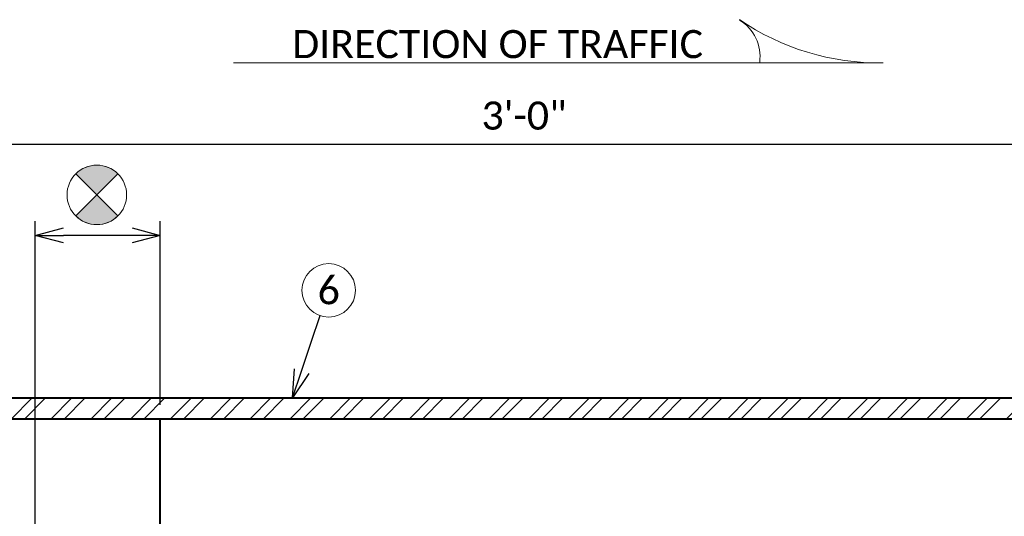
# Model space of a CAD drawing. Header units: metres. Extents: x -113 to 509, y -50 to 519.
# Tile 192 of 238: x -10 to 42, y 345 to 372. Entities that reach past the tile are written whole.
import ezdxf
from ezdxf import colors
from ezdxf.entities.mleader import LeaderData, LeaderLine
from ezdxf.enums import TextEntityAlignment as Align
from ezdxf.math import Vec2, Vec3

# ---------------------------------------------------------------- set-up
doc = ezdxf.new("R2010")
doc.units = ezdxf.units.M
doc.header["$MEASUREMENT"] = 0
for name, color, linetype, lineweight in [('B_ANNO_DIM', 7, 'Continuous', 18), ('B_ANNO_SYMB', 7, 'Continuous', 18), ('B_ANNO_TEXT', 7, 'Continuous', 18), ('B_DETAIL_OBJ', 7, 'Continuous', 40), ('B_STEEL', 92, 'Continuous', 18)]:
    doc.layers.add(name, color=color, linetype=linetype, lineweight=lineweight)
doc.styles.add('Annotative', font='calibri.ttf', dxfattribs={"height": 0.0625})
doc.styles.get("Standard").update_dxf_attribs({"font": 'calibri.ttf'})
doc.dimstyles.new('Annotative', dxfattribs={"dimscale": 0, "dimtxt": 0.0625, "dimasz": 0.0625, "dimexe": 0.03125, "dimexo": 0.03125, "dimgap": 0.03125, "dimtad": 1, "dimdec": 3, "dimzin": 3, "dimdsep": 46, "dimlunit": 4, "dimtxsty": 'Standard', "dimblk": 'OPEN30', "dimcen": 0.03125, "dimaunit": 1, "dimadec": 0, "dimazin": 3, "dimtfac": 0.75, "dimtdec": 3, "dimtofl": 0, "dimtmove": 0, "dimatfit": 3, "dimldrblk": 'OPEN30', "dimfxl": 1, "dimtfill": 1, "dimfrac": 1, "dimtolj": 1, "dimtzin": 0, "dimarcsym": 0})

# ---------------------------------------------------------------- blocks, each defined once
blk = doc.blocks.new('_Open30')
at = {"color": 0, "linetype": 'ByBlock', "lineweight": -2}
for p, q in [((-1, 0.268), (0, 0)), ((0, 0), (-1, -0.268)), ((0, 0), (-1, 0))]:
    blk.add_line(p, q, dxfattribs=at)
blk = doc.blocks.new('*D5906')
at = {"layer": 'B_ANNO_DIM', "color": 0, "lineweight": -2, "transparency": 16777216}
for p, q in [((79.85, 85.381), (79.85, 98.919)), ((179.45, 85.381), (179.45, 98.919)), ((81.35, 98.169), (177.95, 98.169))]:
    blk.add_line(p, q, dxfattribs=at)
at = {"layer": 'Defpoints', "color": 0, "transparency": 16777216}
for p in [(179.45, 98.169), (79.85, 84.631), (179.45, 84.631)]:
    blk.add_point(p, dxfattribs=at)
at = {"layer": 'B_ANNO_DIM', "color": 0, "lineweight": -2, "transparency": 16777216, "xscale": 1.5, "yscale": 1.5, "zscale": 1.5, "rotation": 180}
blk.add_blockref('_Open30', (79.85, 98.169), dxfattribs=at)
at = {"layer": 'B_ANNO_DIM', "color": 0, "lineweight": -2, "transparency": 16777216, "xscale": 1.5, "yscale": 1.5, "zscale": 1.5}
blk.add_blockref('_Open30', (179.45, 98.169), dxfattribs=at)
at = {"layer": 'B_ANNO_DIM', "color": 0, "transparency": 16777216, "insert": (129.65, 99.688), "char_height": 1.5, "attachment_point": 5, "bg_fill": 3, "box_fill_scale": 1.25, "bg_fill_color": 256, "bg_fill_true_color": 13158600, "bg_fill_transparency": 0}
blk.add_mtext('\\A1;3\'-0"', dxfattribs=at)
blk = doc.blocks.new('*D5745')
at = {"layer": 'B_ANNO_DIM', "color": 0, "lineweight": -2, "transparency": 16777216}
for p, q in [((103.598, 75.649), (103.598, 94.054)), ((110.255, 84.256), (110.255, 94.054)), ((108.755, 93.304), (105.098, 93.304))]:
    blk.add_line(p, q, dxfattribs=at)
at = {"layer": 'Defpoints', "color": 0, "transparency": 16777216}
for p in [(103.598, 93.304), (110.255, 83.506), (103.598, 74.899)]:
    blk.add_point(p, dxfattribs=at)
at = {"layer": 'B_ANNO_DIM', "color": 0, "lineweight": -2, "transparency": 16777216, "xscale": 1.5, "yscale": 1.5, "zscale": 1.5, "rotation": 180}
blk.add_blockref('_Open30', (103.598, 93.304), dxfattribs=at)
at = {"layer": 'B_ANNO_DIM', "color": 0, "lineweight": -2, "transparency": 16777216, "xscale": 1.5, "yscale": 1.5, "zscale": 1.5}
blk.add_blockref('_Open30', (110.255, 93.304), dxfattribs=at)
blk = doc.blocks.new('circle half diag solid')
at = {"layer": 'B_ANNO_SYMB'}
h = blk.add_hatch(color=256, dxfattribs=at)
h.dxf.hatch_style = 1
h.paths.add_polyline_path([(1.123, 1.123), (1.123, 1.124, 0.414216), (-1.123, 1.124), (-1.123, 1.123), (0, 0)])
h.paths.add_polyline_path([(0, 0), (-1.122, -1.122, 0.413943), (1.122, -1.122)])
for p, q in [((-1.123, 1.123), (1.123, -1.123)), ((1.123, 1.123), (-1.123, -1.123))]:
    blk.add_line(p, q, dxfattribs=at)
at = {"layer": 'B_ANNO_SYMB', "flags": 128}
for points in [[(0, 0), (1.123, 1.123), (1.123, 1.124, 0.414216), (-1.123, 1.124), (-1.123, 1.123), (0, 0)], [(1.123, -1.123), (0, 0), (-1.123, -1.123), (-1.123, -1.122, 0.414211), (1.123, -1.123)]]:
    blk.add_lwpolyline(points, format="xyb", dxfattribs=at)
at = {"layer": 'B_ANNO_SYMB'}
blk.add_circle((0, 0.001), 1.588, dxfattribs=at)
blk = doc.blocks.new('*U5735')
at = {"layer": 'B_STEEL'}
h = blk.add_hatch(dxfattribs=at)
h.set_pattern_fill('ANSI32', color=256, scale=4)
h.set_pattern_definition([(45, (60.6854, -274.2428), (-1.06066, 1.06066), []), (45, (61.3926, -274.2428), (-1.06066, 1.06066), [])])
h.paths.add_polyline_path([(97.7419, 84.6306), (88.3043, 84.6306), (87.0109, 83.5056), (97.7419, 83.5056)])
h.paths.add_polyline_path([(103.5978, 84.6306), (97.7419, 84.6306), (97.7419, 83.5056), (103.5978, 83.5056)])
h.paths.add_polyline_path([(157.1569, 84.6306), (103.5978, 84.6306), (103.5978, 83.5056), (158.443, 83.5056)])
h.paths.add_polyline_path([(179.4499, 84.6306), (174.7459, 84.6306), (173.4568, 83.5056), (179.4499, 83.5056)])
h.paths.add_polyline_path([(83.2815, 84.6306), (79.8499, 84.6306), (79.8499, 83.5056), (84.5749, 83.5056)])
at = {"layer": 'B_ANNO_DIM'}
blk.add_line((148.793, 102.5036), (114.1656, 102.5036), dxfattribs=at)
for centre, radius, start, end in [((148.6091, 115.7915), 13.2866, 235.71896, 270.64107), ((139.9575, 102.8458), 2.2699, 352.44309, 58.59594)]:
    blk.add_arc(centre, radius, start, end, dxfattribs=at)
at = {"layer": 'B_DETAIL_OBJ', "flags": 128}
for points in [[(79.8499, 84.6306), (179.4499, 84.6306), (179.4499, 83.5056), (79.8499, 83.5056), (79.8499, 84.6306)], [(103.7756, 73.622), (103.5978, 73.8062), (103.5978, 74.8986), (104.3219, 75.629), (110.2549, 75.629), (110.2549, 83.5056)]]:
    blk.add_lwpolyline(points, dxfattribs=at)
at = {"layer": 'B_ANNO_DIM', "insert": (117.2937, 102.7429), "char_height": 1.5, "attachment_point": 7, "line_spacing_factor": 0.8, "style": 'Annotative'}
blk.add_mtext('{\\C256;DIRECTION OF TRAFFIC}', dxfattribs=at)
at = {"layer": 'B_ANNO_TEXT', "style": 'Annotative'}
blk.add_attdef('DIST5', text='', height=1.5, rotation=314.90443, dxfattribs=at).set_placement((307.7123, 219.6008), align=Align.MIDDLE_CENTER)
at = {"layer": 'B_ANNO_DIM'}
dim = blk.add_linear_dim(base=(179.4499, 98.1694), p1=(79.8499, 84.6306), p2=(179.4499, 84.6306), dimstyle='Annotative', override={"dimlfac": 0.361}, dxfattribs=at)
dim.commit()
dim.dimension.update_dxf_attribs({"geometry": '*D5906', "text_midpoint": (129.6499, 99.6879)})
at = {"layer": 'B_ANNO_SYMB'}
blk.add_circle((119.2385, 90.3718), 1.4255, dxfattribs=at)
blk.add_blockref('circle half diag solid', (106.8802, 95.4641))
at = {"layer": 'B_ANNO_TEXT', "insert": (119.2385, 90.3718), "char_height": 1.5, "width": 3.563823, "attachment_point": 5, "style": 'Annotative'}
blk.add_mtext('6', dxfattribs=at)
at = {"layer": 'B_ANNO_TEXT', "style": 'Annotative'}
blk.add_attdef('DIST2', text='', height=1.5, dxfattribs=at).set_placement((88.7866, 95.1415), align=Align.MIDDLE_CENTER)
at = {"layer": 'B_ANNO_DIM'}
dim = blk.add_linear_dim(base=(103.5978, 93.304), p1=(110.2549, 83.5056), p2=(103.5978, 74.8986), text=' ', dimstyle='Annotative', dxfattribs=at)
dim.commit()
dim.dimension.update_dxf_attribs({"geometry": '*D5745', "text_midpoint": (106.9264, 93.304)})
ml = blk.add_multileader_mtext('Standard', dxfattribs=at)
ml.set_content('', color=256)
ml.set_leader_properties()
ml.set_arrow_properties(name='OPEN30')
ml.build(insert=Vec2(0, 0))
ml.multileader.update_dxf_attribs({"text_right_attachment_type": 3, "dogleg_length": 0.0625, "arrow_head_size": 1.5, "scale": 24})
ctx = ml.context
ctx.base_point, ctx.scale, ctx.char_height, ctx.arrow_head_size, ctx.landing_gap_size, ctx.plane_origin, ctx.plane_x_axis, ctx.plane_y_axis = Vec3(119.2622, 90.4424), 24, 1.5, 1.5, 0.75, Vec3(117.2051, 84.2998), Vec3(-0.3175593, -0.9482384), Vec3(0.9482384, -0.3175593)
ctx.right_attachment = 3
notes = []
notes.append((ctx, [(0, (1, 1, 0), (118.3095, 87.5977), (0.3175593, 0.9482384), 1.5, [(0, [(117.3158, 84.6306), (118.3095, 87.5977), (118.3095, 87.5977)], 0, [])])]))
ctx.mtext.insert, ctx.mtext.text_direction, ctx.mtext.rotation, ctx.mtext.flow_direction = Vec3(119.7352, 89.493), Vec3(-0.3175593, -0.9482384), 4.3892346, 5
for ctx, leaders in notes:
    for number, flags, end, landing, length, lines in leaders:
        leader = LeaderData()
        leader.index, (leader.has_last_leader_line, leader.has_dogleg_vector, leader.attachment_direction) = number, flags
        leader.last_leader_point, leader.dogleg_vector, leader.dogleg_length = Vec3(end), Vec3(landing), length
        for number, points, colour, breaks in lines:
            line = LeaderLine()
            line.index, line.vertices, line.color, line.breaks = number, Vec3.list(points), colors.encode_raw_color(colour), breaks
            leader.lines.append(line)
        ctx.leaders.append(leader)

msp = doc.modelspace()

# ---------------------------------------------------------------- block references
msp.add_blockref('*U5735', (-112.829, 266.839))

doc.saveas('drawing.dxf')
